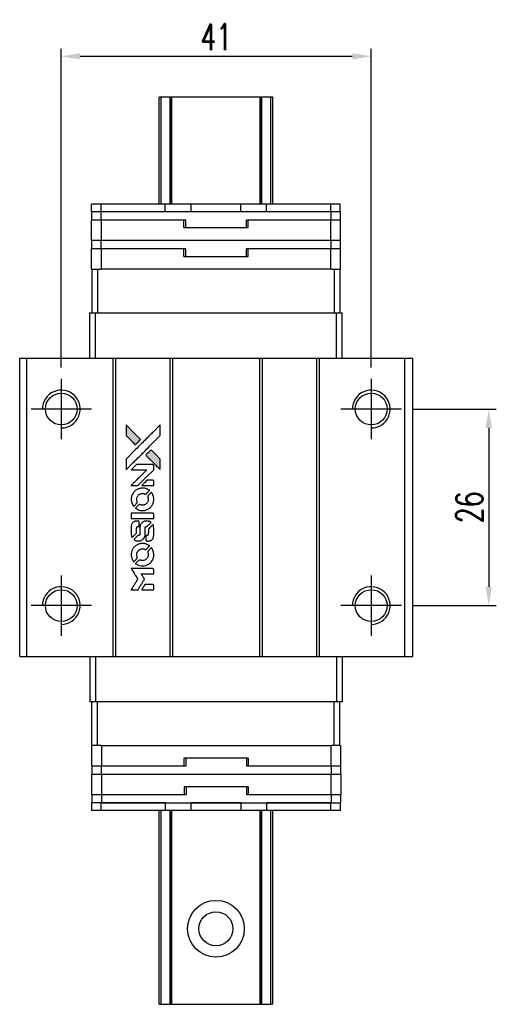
# Model space of a CAD drawing. Header units: millimetres. Extents: x 282 to 542, y -423 to -217.
# Tile 2 of 3: x 299 to 362, y -347 to -217. Entities that reach past the tile are written whole.
import ezdxf

# ---------------------------------------------------------------- set-up
doc = ezdxf.new("R2010")
doc.units = ezdxf.units.MM
doc.header["$LTSCALE"] = 0.1
doc.layers.get('0').update_dxf_attribs({"linetype": 'CONTINUOUS'})
doc.layers.get('Defpoints').update_dxf_attribs({"linetype": 'CONTINUOUS'})
doc.styles.add('DIM-7', font='SIMPLEX.shx', dxfattribs={"width": 0.7, "bigfont": 'chineset.shx'})
doc.dimstyles.new('CNS', dxfattribs={"dimtxt": 3.5, "dimasz": 2.5, "dimexe": 1, "dimexo": 1.5, "dimgap": 0.09, "dimtad": 0, "dimdsep": 46, "dimtxsty": 'DIM-7', "dimcen": 0.09, "dimclrd": 1, "dimclre": 1, "dimclrt": 4, "dimadec": 0, "dimazin": 0, "dimtfac": 1, "dimtix": 1, "dimtmove": 2, "dimatfit": 3, "dimfxl": 1, "dimtvp": 0.971429, "dimtolj": 1, "dimarcsym": 0})

# ---------------------------------------------------------------- blocks, each defined once
blk = doc.blocks.new('*D298')
at = {"color": 7, "lineweight": -2}
for p, q in [((304.05, -263.21), (304.05, -221.04)), ((345.05, -263.21), (345.05, -221.04)), ((306.55, -222.04), (342.55, -222.04))]:
    blk.add_line(p, q, dxfattribs=at)
at = {"color": 7}
for points in [[(306.55, -221.63), (306.55, -222.46), (304.05, -222.04)], [(342.55, -221.63), (342.55, -222.46), (345.05, -222.04)]]:
    blk.add_solid(points, dxfattribs=at)
at = {"layer": 'Defpoints', "color": 0}
for p in [(345.05, -222.04), (304.05, -264.71), (345.05, -264.71)]:
    blk.add_point(p, dxfattribs=at)
at = {"color": 7, "insert": (324.55, -219.49), "char_height": 3.5, "attachment_point": 5, "style": 'DIM-7'}
blk.add_mtext('\\A1;41', dxfattribs=at)
blk = doc.blocks.new('*D299')
at = {"color": 7, "lineweight": -2}
for p, q in [((350.55, -268.71), (361.6, -268.71)), ((360.6, -271.21), (360.6, -292.21)), ((350.55, -294.71), (361.6, -294.71))]:
    blk.add_line(p, q, dxfattribs=at)
at = {"color": 7}
for points in [[(360.18, -271.21), (361.02, -271.21), (360.6, -268.71)], [(360.18, -292.21), (361.02, -292.21), (360.6, -294.71)]]:
    blk.add_solid(points, dxfattribs=at)
at = {"layer": 'Defpoints', "color": 0}
for p in [(349.05, -268.71), (349.05, -294.71), (360.6, -294.71)]:
    blk.add_point(p, dxfattribs=at)
at = {"color": 7, "insert": (358.05, -281.71), "char_height": 3.5, "attachment_point": 5, "rotation": 90, "style": 'DIM-7'}
blk.add_mtext('\\A1;26', dxfattribs=at)
blk = doc.blocks.new('A$Cee72cd77')
at = {"linetype": 'Continuous'}
h = blk.add_hatch(color=256, dxfattribs=at)
h.dxf.hatch_style = 1
h.paths.add_polyline_path([(0, 21.81), (0, 21.1), (0, 20.4), (0.61, 19.79, 0.000288), (0.85, 19.56, 0.000479), (1.04, 19.36, 0.000013), (1.22, 19.19, 0.197177), (1.23, 19.18, 0.197497), (1.23, 19.19, 0.00004), (1.33, 19.29, 0.000834), (1.45, 19.4, 0.000506), (1.58, 19.53), (1.93, 19.88), (0.96, 20.84)])
h.paths.add_polyline_path([(3.3, 18.51), (2.95, 18.16, 0.000476), (2.82, 18.02, 0.000789), (2.7, 17.91, 0.000035), (2.6, 17.81, 0.19758), (2.6, 17.8, 0.198396), (2.6, 17.8, 0.000019), (2.74, 17.66, 0.000582), (2.89, 17.51, 0.000351), (3.08, 17.33, 0.000108), (3.85, 16.56, 0.000692), (4.24, 16.17, 0.000077), (4.52, 15.9, 0.197527), (4.52, 15.89, 0.410181), (4.53, 15.9, 0.000493), (4.53, 16.04, 0.002424), (4.53, 16.24, 0.000529), (4.53, 16.58), (4.53, 17.27), (3.92, 17.89)])
for points in [[(0.61, 19.79, 0.000288), (0.85, 19.56, 0.000479), (1.04, 19.36, 0.000013), (1.22, 19.19, 0.197177), (1.23, 19.18, 0.197497), (1.23, 19.19, 0.00004), (1.33, 19.29, 0.000836), (1.45, 19.4, 0.000505), (1.58, 19.53), (1.93, 19.88), (0.96, 20.84), (0, 21.81), (0, 21.1), (0, 20.4)], [(0.85, 16.72, -0.000056), (1.27, 17.14, -0.000021), (1.86, 17.73, -0.000021), (2.51, 18.38, -0.000025), (3.11, 18.98), (4.53, 20.4), (4.53, 21.1), (4.53, 21.8), (3.58, 20.85, 0.000274), (3.12, 20.4, 0.000123), (2.52, 19.8, 0.000121), (1.88, 19.17, 0.000165), (1.31, 18.6), (0, 17.29), (0, 16.58), (0, 15.87)], [(3.08, 17.33, 0.000108), (3.85, 16.56, 0.000692), (4.24, 16.17, 0.000077), (4.52, 15.9, 0.197527), (4.52, 15.89, 0.410182), (4.53, 15.9, 0.000493), (4.53, 16.04, 0.002424), (4.53, 16.24, 0.000529), (4.53, 16.58), (4.53, 17.27), (3.92, 17.89), (3.3, 18.51), (2.95, 18.16, 0.000476), (2.82, 18.02, 0.000789), (2.7, 17.91, 0.000035), (2.6, 17.81, 0.19758), (2.6, 17.8, 0.198396), (2.6, 17.8, 0.000019), (2.74, 17.66, 0.000582), (2.89, 17.51, 0.000351)], [(1.12, 13.79), (1.57, 13.79), (2.62, 14.84), (3.66, 15.88), (3.66, 16.17, 0.0008), (3.66, 16.36, 0.010795), (3.65, 16.43, 0.030495), (3.65, 16.47, 0.080372), (3.64, 16.49, 0.03816), (3.63, 16.52, 0.041799), (3.61, 16.54, 0.042486), (3.58, 16.56, 0.042078), (3.56, 16.57, 0.099276), (3.52, 16.58, 0.003302), (3.38, 16.58, 0.002586), (3.13, 16.58, 0.000204), (2.45, 16.58), (1.37, 16.58), (1.02, 16.23), (0.68, 15.88), (1.72, 15.88), (2.75, 15.87), (1.73, 14.85, 0.000253), (1.33, 14.46, 0.000412), (1, 14.12, 0.000041), (0.7, 13.83, 0.041338), (0.69, 13.81), (0.67, 13.79)], [(2.87, 13.79), (3.66, 13.79), (3.66, 14.09), (3.66, 14.38), (3.64, 14.41, 0.03146), (3.62, 14.43, 0.026444), (3.61, 14.44, 0.026444), (3.6, 14.46, 0.031457), (3.58, 14.47), (3.55, 14.49), (3.16, 14.49), (2.77, 14.49), (2.43, 14.15, 0.000745), (2.3, 14.02, 0.001228), (2.19, 13.9, 0.000087), (2.09, 13.8, 0.195134), (2.09, 13.8, 0.412117), (2.09, 13.8, 0.000048), (2.32, 13.79, 0.00109), (2.57, 13.79, 0.000653)], [(0.69, 11.8, 0.023681), (0.71, 11.67, 0.022402), (0.74, 11.55, 0.021929), (0.79, 11.43, 0.020503), (0.84, 11.31, 0.013745), (0.88, 11.24, 0.009767), (0.92, 11.16, 0.009658), (0.96, 11.09, 0.027804), (1, 11.05), (1.01, 11.03), (1.23, 11.25, 0.002053), (1.34, 11.35, 0.006738), (1.4, 11.43, 0.007826), (1.45, 11.48, 0.063909), (1.47, 11.5, 0.061532), (1.48, 11.54, 0.068674), (1.48, 11.58, 0.052072), (1.48, 11.63, 0.019648), (1.46, 11.69, -0.018366), (1.43, 11.77, -0.0288), (1.42, 11.84, -0.029061), (1.41, 11.91, -0.019155), (1.41, 11.99, -0.053809), (1.44, 12.16, -0.058833), (1.5, 12.32, -0.058566), (1.6, 12.47, -0.052525), (1.73, 12.59, -0.044733), (1.84, 12.65, -0.040573), (1.96, 12.7, -0.041123), (2.09, 12.73, -0.04951), (2.22, 12.74, -0.017369), (2.28, 12.73, -0.024255), (2.33, 12.72, -0.023787), (2.38, 12.71, -0.015798), (2.44, 12.68, 0.010631), (2.47, 12.67, 0.033653), (2.5, 12.66, 0.037806), (2.52, 12.66, 0.016307), (2.55, 12.66, 0.068179), (2.62, 12.67, 0.095747), (2.67, 12.69, 0.033418), (2.74, 12.75, 0.002133), (2.92, 12.94, 0.001452), (3.02, 13.05, 0.012393), (3.07, 13.1, 0.020479), (3.09, 13.13, 0.344362), (3.09, 13.14, 0.074287), (3.07, 13.16, 0.005454), (2.98, 13.21, 0.008391), (2.9, 13.26, 0.017097), (2.83, 13.3, 0.027375), (2.69, 13.36, 0.02835), (2.55, 13.4, 0.027723), (2.39, 13.43, 0.023913), (2.23, 13.44, 0.027047), (2.04, 13.44, 0.031685), (1.86, 13.41, 0.032425), (1.68, 13.36, 0.031013), (1.51, 13.29, 0.037914), (1.31, 13.17, 0.040153), (1.14, 13.03, 0.039834), (0.99, 12.86, 0.036173), (0.86, 12.66, 0.040752), (0.77, 12.46, 0.035885), (0.71, 12.24, 0.035491), (0.69, 12.02, 0.037615)], [(1.3, 10.75, 0.018008), (1.36, 10.71, 0.009842), (1.45, 10.67, 0.009807), (1.53, 10.62, 0.015716), (1.6, 10.59, 0.048467), (1.87, 10.5, 0.045841), (2.15, 10.47, 0.046006), (2.43, 10.49, 0.049638), (2.7, 10.56, 0.064819), (3.05, 10.74, 0.06695), (3.33, 11.01, 0.066691), (3.54, 11.34, 0.063505), (3.65, 11.72, 0.03135), (3.66, 11.81, 0.010439), (3.66, 11.96, 0.010391), (3.66, 12.1, 0.032408), (3.65, 12.19, 0.015696), (3.63, 12.31, 0.018095), (3.6, 12.41, 0.018551), (3.56, 12.51, 0.018352), (3.52, 12.61, 0.015568), (3.48, 12.68, 0.009832), (3.44, 12.75, 0.009795), (3.4, 12.82, 0.023727), (3.36, 12.87), (3.34, 12.88), (3.13, 12.67, 0.001528), (3.01, 12.55, 0.010022), (2.95, 12.49, 0.019586), (2.91, 12.45, 0.061865), (2.89, 12.42, 0.055054), (2.88, 12.37, 0.061607), (2.88, 12.33, 0.048725), (2.88, 12.27, 0.020221), (2.9, 12.2, -0.017722), (2.93, 12.13, -0.02685), (2.94, 12.06, -0.02759), (2.94, 11.99, -0.020233), (2.94, 11.92, -0.04793), (2.92, 11.77, -0.048386), (2.88, 11.64, -0.047866), (2.8, 11.51, -0.044964), (2.7, 11.4, -0.04333), (2.59, 11.31, -0.050921), (2.46, 11.24, -0.051473), (2.33, 11.2, -0.0459), (2.18, 11.19, -0.019014), (2.11, 11.19, -0.024114), (2.05, 11.2, -0.025081), (1.99, 11.21, -0.023892), (1.93, 11.23, 0.008624), (1.88, 11.25, 0.026486), (1.85, 11.26, 0.035074), (1.82, 11.26, 0.02756), (1.79, 11.26, 0.087163), (1.74, 11.25, 0.073291), (1.69, 11.23, 0.028074), (1.62, 11.17, 0.002594), (1.47, 11.01), (1.25, 10.79)], [(2.17, 9.43), (3.66, 9.43), (3.66, 9.72), (3.66, 10.01), (3.64, 10.05, 0.071429), (3.62, 10.08, 0.054799), (3.59, 10.1, 0.053585), (3.55, 10.12, 0.060698), (3.52, 10.13, 0.033975), (3.46, 10.13, 0.000112), (2.7, 10.13, 0.000726), (1.96, 10.13, 0.001084), (1.32, 10.13), (0.69, 10.12), (0.69, 9.77), (0.69, 9.43)], [(0.69, 7.25, 0.018538), (0.7, 7.21, 0.010695), (0.71, 7.15, 0.01068), (0.72, 7.1, 0.017678), (0.73, 7.06, 0.013849), (0.75, 7.01, 0.011814), (0.77, 6.96, 0.004513), (0.79, 6.91, 0.290035), (0.8, 6.9, 0.196418), (0.81, 6.9, 0.000124), (0.89, 6.99, 0.001477), (0.99, 7.09, 0.000898), (1.1, 7.2), (1.4, 7.5), (1.4, 7.87, -0.001471), (1.4, 8.15, -0.028714), (1.41, 8.23, -0.097073), (1.43, 8.28, -0.084199), (1.46, 8.32, -0.042698), (1.49, 8.34, -0.053912), (1.51, 8.36, -0.051004), (1.55, 8.36, -0.032967), (1.58, 8.37, 0.00807), (1.6, 8.37, 0.003023), (1.63, 8.37, 0.002994), (1.66, 8.37, 0.003629), (1.68, 8.37), (1.75, 8.37), (1.75, 8.66, 0.001618), (1.75, 8.79, 0.005206), (1.75, 8.88, 0.00535), (1.74, 8.95, 0.060675), (1.74, 8.97, 0.048484), (1.73, 8.98, 0.02389), (1.72, 9, 0.022812), (1.71, 9.02, 0.02462), (1.7, 9.03, 0.061781), (1.66, 9.06, 0.080179), (1.62, 9.08, 0.048561), (1.57, 9.08, 0.010021), (1.47, 9.09, 0.016602), (1.34, 9.08, 0.031409), (1.23, 9.07, 0.036474), (1.14, 9.04, 0.03439), (1.05, 9, 0.065928), (0.91, 8.91, 0.069066), (0.8, 8.78, 0.065697), (0.73, 8.62, 0.051559), (0.69, 8.43, 0.020904), (0.69, 8.33, 0.000451), (0.69, 7.84, 0.000419), (0.69, 7.35, 0.022759)], [(1.08, 6.6, 0.023289), (1.15, 6.56, 0.026845), (1.22, 6.52, 0.026047), (1.3, 6.49, 0.019751), (1.38, 6.47, 0.013249), (1.43, 6.46, 0.025169), (1.47, 6.45, 0.016532), (1.52, 6.45, 0.002937), (1.62, 6.45, 0.003317), (1.7, 6.45, 0.011808), (1.75, 6.45, 0.01777), (1.79, 6.46, 0.021476), (1.83, 6.46, 0.04325), (1.99, 6.51, 0.045753), (2.13, 6.59, 0.04649), (2.26, 6.68, 0.047672), (2.36, 6.8, 0.025315), (2.39, 6.86, 0.015208), (2.43, 6.92, 0.01512), (2.46, 6.99, 0.022488), (2.48, 7.05, 0.027857), (2.51, 7.14, 0.034138), (2.52, 7.23, 0.014286), (2.52, 7.37, 0.00124), (2.52, 7.71, -0.00103), (2.52, 7.93, -0.002552), (2.53, 8.08, -0.001594), (2.53, 8.2, -0.047676), (2.53, 8.23, -0.085307), (2.55, 8.28, -0.097789), (2.59, 8.32, -0.085947), (2.64, 8.35, -0.051339), (2.71, 8.36, 0.014634), (2.73, 8.37, 0.015028), (2.76, 8.37, 0.014927), (2.78, 8.37, 0.059415), (2.79, 8.38, 0.070595), (2.81, 8.4, 0.00028), (3.06, 8.64, 0.000111), (3.32, 8.9, 0.200239), (3.32, 8.91, 0.268906), (3.32, 8.91, 0.001866), (3.25, 8.95, 0.007532), (3.2, 8.98, 0.017818), (3.15, 9, 0.013256), (3.1, 9.02, 0.011636), (3.05, 9.04, 0.011528), (2.99, 9.06, 0.012303), (2.94, 9.07, 0.0423), (2.85, 9.08, 0.013657), (2.73, 9.08, 0.013857), (2.6, 9.08, 0.037428), (2.51, 9.07, 0.014927), (2.45, 9.05, 0.0122), (2.39, 9.03, 0.012518), (2.33, 9.01, 0.023062), (2.28, 8.99, 0.065961), (2.12, 8.88, 0.06055), (1.98, 8.72, 0.059676), (1.88, 8.53, 0.060497), (1.83, 8.33, 0.025683), (1.83, 8.29, 0.001528), (1.83, 8.16, 0.002124), (1.82, 7.99, 0.001173), (1.82, 7.78, -0.000809), (1.82, 7.43, -0.017164), (1.82, 7.32, -0.063931), (1.81, 7.27, -0.108429), (1.78, 7.23, -0.052941), (1.76, 7.2, -0.063675), (1.73, 7.19, -0.050562), (1.69, 7.18, -0.020337), (1.64, 7.17, 0.009897), (1.6, 7.17, 0.016482), (1.58, 7.17, 0.019019), (1.56, 7.16, 0.06043), (1.54, 7.16, 0.076267), (1.51, 7.13, 0.00054), (1.28, 6.9, 0.000307), (1.04, 6.66, 0.142594), (1.03, 6.64, 0.232419), (1.04, 6.64, 0.022995), (1.05, 6.63, 0.024627), (1.06, 6.62, 0.015407)], [(2.61, 6.56, 0.065483), (2.63, 6.53, 0.053271), (2.66, 6.5, 0.052018), (2.69, 6.47, 0.0556), (2.73, 6.45, 0.036839), (2.75, 6.45, 0.026922), (2.78, 6.44, 0.016905), (2.82, 6.44, 0.004317), (2.88, 6.44, 0.016369), (3, 6.45, 0.029936), (3.11, 6.46, 0.03418), (3.2, 6.48, 0.031327), (3.29, 6.52, 0.046935), (3.4, 6.59, 0.054053), (3.49, 6.67, 0.053701), (3.56, 6.77, 0.045364), (3.61, 6.89, 0.032479), (3.64, 7, 0.03386), (3.65, 7.11, 0.013578), (3.66, 7.28, 0.001155), (3.66, 7.71, 0.000413), (3.66, 8.08, 0.005008), (3.65, 8.23, 0.013199), (3.65, 8.31, 0.033956), (3.64, 8.37, 0.013909), (3.63, 8.43, 0.010864), (3.61, 8.49, 0.010938), (3.59, 8.55, 0.028702), (3.57, 8.59), (3.55, 8.62), (3.25, 8.32), (2.95, 8.02), (2.95, 7.67, -0.001504), (2.95, 7.52, -0.00328), (2.94, 7.41, -0.001901), (2.94, 7.32, -0.061333), (2.94, 7.3, -0.063621), (2.93, 7.27, -0.048633), (2.91, 7.24, -0.046769), (2.88, 7.21, -0.047961), (2.85, 7.19, -0.02678), (2.82, 7.18, -0.050957), (2.8, 7.17, -0.029398), (2.77, 7.17, -0.00401), (2.7, 7.17), (2.6, 7.16), (2.6, 6.88, 0.001061), (2.6, 6.71, 0.009147), (2.6, 6.64, 0.020721), (2.61, 6.6, 0.051619)], [(0.69, 4.47, 0.024131), (0.71, 4.35, 0.022344), (0.75, 4.22, 0.021883), (0.79, 4.09, 0.020884), (0.85, 3.97, 0.010669), (0.88, 3.89, 0.010389), (0.92, 3.82, 0.010913), (0.96, 3.76, 0.022227), (1, 3.71), (1.01, 3.7), (1.23, 3.92, 0.002452), (1.32, 4.01, 0.003628), (1.39, 4.09, 0.001662), (1.46, 4.16, 0.070159), (1.47, 4.17, 0.047671), (1.47, 4.19, 0.018624), (1.48, 4.2, 0.017921), (1.48, 4.22, 0.018804), (1.48, 4.25, 0.018255), (1.48, 4.27, 0.041312), (1.48, 4.29, 0.037164), (1.47, 4.32, 0.012342), (1.46, 4.35, -0.015101), (1.44, 4.42, -0.035998), (1.42, 4.48, -0.033244), (1.41, 4.54, -0.011249), (1.41, 4.63, -0.004059), (1.41, 4.71, -0.019693), (1.41, 4.75, -0.027943), (1.42, 4.78, -0.014411), (1.43, 4.83, -0.033089), (1.46, 4.93, -0.033887), (1.51, 5.02, -0.034021), (1.57, 5.11, -0.033942), (1.64, 5.19, -0.02816), (1.72, 5.26, -0.035032), (1.81, 5.31, -0.035269), (1.89, 5.35, -0.029196), (1.99, 5.39, -0.037862), (2.11, 5.41, -0.043657), (2.22, 5.41, -0.043064), (2.33, 5.39, -0.035184), (2.45, 5.35, 0.033699), (2.5, 5.34, 0.052815), (2.55, 5.33, 0.059167), (2.6, 5.33, 0.058972), (2.64, 5.35, 0.059208), (2.67, 5.37, 0.021125), (2.72, 5.4, 0.008691), (2.78, 5.47, 0.000851), (2.95, 5.64, 0.001873), (3.03, 5.73, 0.013884), (3.07, 5.77, 0.022355), (3.09, 5.79, 0.341453), (3.09, 5.8, 0.073011), (3.07, 5.83, 0.004587), (2.99, 5.88, 0.00748), (2.91, 5.93, 0.016837), (2.84, 5.96, 0.028606), (2.69, 6.03, 0.031352), (2.53, 6.08, 0.031004), (2.37, 6.11, 0.0268), (2.19, 6.12, 0.026698), (2.01, 6.11, 0.03002), (1.83, 6.08, 0.030357), (1.67, 6.03, 0.028554), (1.5, 5.96, 0.062944), (1.2, 5.75, 0.062206), (0.95, 5.48, 0.062448), (0.78, 5.15, 0.064355), (0.69, 4.8, 0.017377), (0.69, 4.73, 0.008369), (0.69, 4.64, 0.008367), (0.69, 4.54, 0.01757)], [(1.3, 3.43, 0.064158), (1.64, 3.24, 0.06356), (2.02, 3.15, 0.064004), (2.41, 3.16, 0.066747), (2.78, 3.27, 0.04321), (3.01, 3.39, 0.044737), (3.21, 3.55, 0.044901), (3.38, 3.75, 0.044184), (3.52, 3.97, 0.026293), (3.59, 4.14, 0.033344), (3.64, 4.31, 0.033227), (3.66, 4.48, 0.025815), (3.66, 4.66, 0.023119), (3.65, 4.84, 0.031044), (3.62, 5, 0.031337), (3.58, 5.15, 0.024258), (3.5, 5.31, 0.015622), (3.47, 5.37, 0.008495), (3.43, 5.43, 0.008415), (3.39, 5.5, 0.020814), (3.36, 5.54), (3.34, 5.56), (3.13, 5.35, 0.002843), (2.97, 5.19, 0.033917), (2.91, 5.12, 0.087906), (2.89, 5.07, 0.073302), (2.88, 5.01, 0.022047), (2.88, 4.98, 0.026465), (2.88, 4.96, 0.022233), (2.89, 4.93, 0.009985), (2.9, 4.89, -0.039011), (2.94, 4.75, -0.044398), (2.95, 4.62, -0.045096), (2.93, 4.48, -0.04265), (2.9, 4.35, -0.071154), (2.79, 4.17, -0.068827), (2.64, 4.02, -0.068713), (2.46, 3.91, -0.070507), (2.25, 3.86, -0.028605), (2.16, 3.86, -0.031418), (2.07, 3.86, -0.031044), (1.99, 3.88, -0.02668), (1.9, 3.91, 0.038913), (1.85, 3.93, 0.043732), (1.8, 3.93, 0.047754), (1.75, 3.93, 0.075756), (1.72, 3.92, 0.07294), (1.7, 3.91, 0.003456), (1.64, 3.85, 0.005023), (1.56, 3.78, 0.002422), (1.47, 3.69, 0.000819), (1.38, 3.6, 0.001349), (1.31, 3.53, 0.0001), (1.25, 3.47, 0.205335), (1.25, 3.47, 0.219821), (1.25, 3.46, 0.002494), (1.26, 3.45, 0.007089), (1.28, 3.44, 0.004494)], [(1.13, 0), (1.58, 0), (1.65, 0.12, -0.000297), (1.7, 0.2, -0.000037), (1.8, 0.36, -0.000043), (1.92, 0.56, -0.000036), (2.05, 0.77, 0.000044), (2.17, 0.97, 0.000063), (2.28, 1.15, 0.000035), (2.38, 1.3, 0.0009), (2.4, 1.35), (2.44, 1.4), (2.39, 1.48, 0.001175), (2.36, 1.53, 0.000208), (2.31, 1.61, 0.000225), (2.25, 1.71, 0.000203), (2.18, 1.82, -0.000711), (2.12, 1.91, -0.001119), (2.07, 2, -0.000263), (2.02, 2.07, -0.04589), (2.02, 2.08, -0.519312), (2.02, 2.09, -0.001914), (2.15, 2.09, -0.003124), (2.34, 2.09, -0.000285), (2.84, 2.09), (3.66, 2.09), (3.66, 2.38, 0.001727), (3.66, 2.59, 0.025279), (3.66, 2.66, 0.073886), (3.64, 2.7, 0.07426), (3.62, 2.74, 0.03264), (3.61, 2.75, 0.01784), (3.6, 2.76, 0.017712), (3.59, 2.77, 0.026854), (3.57, 2.77), (3.55, 2.79), (2.11, 2.79), (0.68, 2.79), (0.69, 2.78, -0.004595), (0.7, 2.77, -0.00016), (0.72, 2.72, -0.000298), (0.75, 2.67, -0.000208), (0.79, 2.61, 0.000986), (0.9, 2.44, 0.00025), (1.07, 2.17, 0.000268), (1.26, 1.87, 0.000436), (1.41, 1.62, -0.002932), (1.46, 1.54, -0.004718), (1.51, 1.47, -0.001113), (1.54, 1.4, -0.227179), (1.54, 1.4, -0.045982), (1.54, 1.39, -0.000145), (1.49, 1.31, -0.000825), (1.43, 1.21, -0.000517), (1.36, 1.1, 0.000056), (1.13, 0.72, 0.000289), (1, 0.51, 0.000481), (0.9, 0.36, 0.000418), (0.8, 0.19), (0.68, 0)], [(2.87, 0), (3.66, 0), (3.66, 0.29, 0.000842), (3.66, 0.47, 0.010591), (3.66, 0.54, 0.028995), (3.65, 0.58, 0.069543), (3.65, 0.61, 0.051063), (3.63, 0.63, 0.039932), (3.61, 0.66, 0.039414), (3.58, 0.68, 0.045845), (3.56, 0.69, 0.094811), (3.53, 0.7, 0.007124), (3.45, 0.7, 0.004713), (3.32, 0.7, 0.000534), (3.02, 0.7), (2.51, 0.7), (2.46, 0.63, 0.000828), (2.33, 0.42, 0.000879), (2.2, 0.21, 0.000048), (2.08, 0.01, 0.137596), (2.08, 0, 0.413028), (2.08, 0, 0.000016), (2.31, 0, 0.000623), (2.57, 0, 0.000374)]]:
    blk.add_lwpolyline(points, format="xyb", close=True)

msp = doc.modelspace()

# ---------------------------------------------------------------- linework, layer by layer
at = {"color": 7, "linetype": 'Continuous', "lineweight": 25}
for p, q in [((317.267, -227.459), (317.015, -227.459)), ((317.015, -241.609), (317.015, -227.459)), ((317.015, -227.459), (317.015, -227.459)), ((317.015, -241.609), (317.015, -227.459)), ((318.455, -227.459), (317.267, -227.459)), ((317.267, -241.609), (317.267, -227.459)), ((318.541, -227.459), (318.455, -227.459)), ((318.455, -241.609), (318.455, -227.459)), ((318.665, -227.459), (318.541, -227.459)), ((318.541, -241.609), (318.541, -227.459)), ((318.665, -241.609), (318.665, -227.459)), ((330.365, -227.459), (318.665, -227.459)), ((330.365, -241.609), (330.365, -227.459)), ((330.49, -227.459), (330.365, -227.459)), ((330.575, -227.459), (330.49, -227.459)), ((330.49, -241.609), (330.49, -227.459)), ((331.764, -227.459), (330.575, -227.459)), ((330.575, -241.609), (330.575, -227.459)), ((331.764, -241.609), (331.764, -227.459)), ((332.015, -241.609), (332.015, -227.459)), ((332.015, -241.609), (332.015, -227.459)), ((308.065, -242.609), (308.065, -241.609)), ((309.315, -241.609), (308.065, -241.609)), ((309.315, -242.609), (309.315, -241.609)), ((317.815, -241.609), (309.315, -241.609)), ((317.815, -242.609), (317.815, -241.609)), ((321.215, -241.609), (317.815, -241.609)), ((321.215, -242.609), (321.215, -241.609)), ((327.815, -241.609), (321.215, -241.609)), ((327.815, -242.609), (327.815, -241.609)), ((331.215, -241.609), (327.815, -241.609)), ((331.215, -242.609), (331.215, -241.609)), ((339.715, -241.609), (331.215, -241.609)), ((339.715, -242.609), (339.715, -241.609)), ((340.966, -241.609), (339.715, -241.609)), ((340.966, -242.609), (340.966, -241.609)), ((309.315, -242.609), (308.065, -242.609)), ((308.087, -243.709), (308.087, -242.609)), ((317.815, -242.609), (309.315, -242.609)), ((309.337, -243.709), (309.337, -242.609)), ((339.737, -242.609), (309.337, -242.609)), ((327.815, -242.609), (321.215, -242.609)), ((339.715, -242.609), (331.215, -242.609)), ((339.737, -243.709), (339.737, -242.609)), ((340.987, -242.609), (339.737, -242.609)), ((340.987, -243.709), (340.987, -242.609)), ((308.05, -246.409), (308.05, -243.709)), ((309.352, -243.709), (308.05, -243.709)), ((309.352, -246.409), (309.352, -243.709)), ((320.276, -243.709), (309.352, -243.709)), ((320.537, -243.709), (320.276, -243.709)), ((320.276, -244.709), (320.276, -243.709)), ((320.276, -244.709), (328.776, -244.709)), ((320.537, -244.709), (320.537, -243.709)), ((328.776, -243.709), (328.537, -243.709)), ((328.537, -244.709), (328.537, -243.709)), ((328.776, -244.709), (328.776, -243.709)), ((339.699, -243.709), (328.776, -243.709)), ((339.699, -246.409), (339.699, -243.709)), ((339.726, -243.709), (339.699, -243.709)), ((339.737, -243.709), (339.726, -243.709)), ((340.987, -243.709), (339.737, -243.709)), ((341, -243.709), (340.987, -243.709)), ((341, -246.409), (341, -243.709)), ((309.352, -246.409), (308.05, -246.409)), ((308.087, -247.509), (308.087, -246.409)), ((309.337, -247.509), (309.337, -246.409)), ((339.699, -246.409), (309.352, -246.409)), ((339.726, -246.409), (339.699, -246.409)), ((339.737, -246.409), (339.726, -246.409)), ((339.737, -247.509), (339.737, -246.409)), ((340.987, -246.409), (339.737, -246.409)), ((340.987, -247.509), (340.987, -246.409)), ((341, -246.409), (340.987, -246.409)), ((308.05, -250.209), (308.05, -247.509)), ((309.352, -247.509), (308.05, -247.509)), ((309.352, -250.209), (309.352, -247.509)), ((320.276, -247.509), (309.352, -247.509)), ((320.537, -247.509), (320.276, -247.509)), ((320.276, -248.509), (320.276, -247.509)), ((320.276, -248.509), (328.776, -248.509)), ((320.537, -248.509), (320.537, -247.509)), ((328.776, -247.509), (328.537, -247.509)), ((328.537, -248.509), (328.537, -247.509)), ((328.776, -248.509), (328.776, -247.509)), ((339.699, -247.509), (328.776, -247.509)), ((339.699, -250.209), (339.699, -247.509)), ((339.726, -247.509), (339.699, -247.509)), ((339.737, -247.509), (339.726, -247.509)), ((340.987, -247.509), (339.737, -247.509)), ((341, -247.509), (340.987, -247.509)), ((341, -250.209), (341, -247.509)), ((308.115, -250.209), (308.05, -250.209)), ((308.115, -250.209), (308.115, -255.959)), ((308.115, -250.209), (308.865, -250.209)), ((308.865, -250.209), (308.865, -255.959)), ((308.865, -250.209), (309.275, -250.209)), ((309.352, -250.209), (309.275, -250.209)), ((339.699, -250.209), (309.352, -250.209)), ((339.776, -250.209), (339.699, -250.209)), ((339.776, -250.209), (340.165, -250.209)), ((340.165, -250.209), (340.165, -255.959)), ((340.165, -250.209), (340.915, -250.209)), ((341, -250.209), (340.915, -250.209)), ((340.915, -250.209), (340.915, -255.959)), ((307.816, -261.959), (307.816, -255.959)), ((307.816, -255.959), (308.574, -255.959)), ((308.574, -261.959), (308.574, -255.959)), ((308.574, -255.959), (340.457, -255.959)), ((340.457, -261.959), (340.457, -255.959)), ((340.457, -255.959), (341.215, -255.959)), ((341.215, -261.959), (341.215, -255.959)), ((298.55, -301.459), (298.55, -261.959)), ((298.55, -261.959), (299.5, -261.959)), ((299.5, -301.459), (299.5, -261.959)), ((299.5, -261.959), (310.9, -261.959)), ((310.9, -301.459), (310.9, -261.959)), ((310.9, -261.959), (311.25, -261.959)), ((311.25, -301.459), (311.25, -261.959)), ((311.25, -261.959), (318.45, -261.959)), ((318.45, -301.459), (318.45, -261.959)), ((318.45, -261.959), (318.8, -261.959)), ((318.8, -301.459), (318.8, -261.959)), ((318.8, -261.959), (330.3, -261.959)), ((330.3, -301.459), (330.3, -261.959)), ((330.3, -261.959), (330.65, -261.959)), ((330.65, -301.459), (330.65, -261.959)), ((330.65, -261.959), (337.85, -261.959)), ((337.85, -301.459), (337.85, -261.959)), ((337.85, -261.959), (338.2, -261.959)), ((338.2, -301.459), (338.2, -261.959)), ((338.2, -261.959), (349.5, -261.959)), ((349.5, -301.459), (349.5, -261.959)), ((349.5, -261.959), (350.55, -261.959)), ((350.55, -301.459), (350.55, -261.959)), ((298.55, -301.459), (299.5, -301.459)), ((299.5, -301.459), (310.9, -301.459)), ((307.816, -301.459), (307.816, -307.459)), ((308.574, -301.459), (308.574, -307.459)), ((310.9, -301.459), (311.25, -301.459)), ((311.25, -301.459), (318.45, -301.459)), ((318.45, -301.459), (318.8, -301.459)), ((318.8, -301.459), (330.3, -301.459)), ((330.3, -301.459), (330.65, -301.459)), ((330.65, -301.459), (337.85, -301.459)), ((337.85, -301.459), (338.2, -301.459)), ((338.2, -301.459), (349.5, -301.459)), ((340.457, -301.459), (340.457, -307.459)), ((341.215, -301.459), (341.215, -307.459)), ((349.5, -301.459), (350.55, -301.459)), ((308.574, -307.459), (307.816, -307.459)), ((308.115, -313.209), (308.115, -307.459)), ((340.457, -307.459), (308.574, -307.459)), ((308.865, -313.209), (308.865, -307.459)), ((340.165, -313.209), (340.165, -307.459)), ((341.215, -307.459), (340.457, -307.459)), ((340.915, -313.209), (340.915, -307.459)), ((308.05, -313.209), (308.05, -315.909)), ((308.05, -313.209), (308.115, -313.209)), ((308.865, -313.209), (308.115, -313.209)), ((309.275, -313.209), (308.865, -313.209)), ((309.275, -313.209), (309.352, -313.209)), ((309.352, -313.209), (309.352, -315.909)), ((309.352, -313.209), (339.699, -313.209)), ((339.699, -313.209), (339.699, -315.909)), ((339.699, -313.209), (339.776, -313.209)), ((340.165, -313.209), (339.776, -313.209)), ((340.915, -313.209), (340.165, -313.209)), ((340.915, -313.209), (341, -313.209)), ((341, -313.209), (341, -315.909)), ((320.275, -314.909), (320.275, -315.909)), ((328.775, -314.909), (320.275, -314.909)), ((320.537, -314.909), (320.537, -315.909)), ((328.537, -314.909), (328.537, -315.909)), ((328.775, -314.909), (328.775, -315.909)), ((308.05, -315.909), (309.352, -315.909)), ((308.087, -315.909), (308.087, -317.009)), ((309.337, -315.909), (309.337, -317.009)), ((309.352, -315.909), (320.275, -315.909)), ((320.275, -315.909), (320.537, -315.909)), ((328.537, -315.909), (328.775, -315.909)), ((328.775, -315.909), (339.699, -315.909)), ((339.699, -315.909), (339.726, -315.909)), ((339.726, -315.909), (339.737, -315.909)), ((339.737, -315.909), (339.737, -317.009)), ((339.737, -315.909), (340.987, -315.909)), ((340.987, -315.909), (340.987, -317.009)), ((340.987, -315.909), (341, -315.909)), ((308.065, -317.009), (308.065, -319.709)), ((308.065, -317.009), (308.087, -317.009)), ((308.087, -317.009), (309.337, -317.009)), ((309.337, -317.009), (309.339, -317.009)), ((309.339, -317.009), (309.367, -317.009)), ((309.367, -317.009), (309.367, -319.709)), ((309.367, -317.009), (339.714, -317.009)), ((339.714, -317.009), (339.714, -319.709)), ((339.714, -317.009), (341.015, -317.009)), ((341.015, -317.009), (341.015, -319.709)), ((320.29, -318.709), (320.29, -319.709)), ((328.79, -318.709), (320.29, -318.709)), ((320.552, -318.709), (320.552, -319.709)), ((328.552, -318.709), (328.552, -319.709)), ((328.79, -318.709), (328.79, -319.709)), ((308.065, -319.709), (309.367, -319.709)), ((308.102, -319.709), (308.102, -320.809)), ((309.352, -319.709), (309.352, -320.809)), ((309.367, -319.709), (320.29, -319.709)), ((320.29, -319.709), (320.552, -319.709)), ((328.552, -319.709), (328.79, -319.709)), ((328.79, -319.709), (339.714, -319.709)), ((339.714, -319.709), (339.741, -319.709)), ((339.741, -319.709), (339.752, -319.709)), ((339.752, -319.709), (339.752, -320.809)), ((339.752, -319.709), (341.002, -319.709)), ((341.002, -319.709), (341.002, -320.809)), ((341.002, -319.709), (341.015, -319.709)), ((308.08, -321.809), (308.08, -320.809)), ((309.33, -320.809), (308.08, -320.809)), ((309.33, -321.809), (309.33, -320.809)), ((317.83, -320.809), (309.33, -320.809)), ((309.352, -320.809), (339.752, -320.809)), ((317.83, -321.809), (317.83, -320.809)), ((321.23, -321.809), (321.23, -320.809)), ((327.83, -320.809), (321.23, -320.809)), ((327.83, -321.809), (327.83, -320.809)), ((331.23, -321.809), (331.23, -320.809)), ((339.73, -320.809), (331.23, -320.809)), ((339.73, -321.809), (339.73, -320.809)), ((339.752, -320.809), (341.002, -320.809)), ((340.981, -321.809), (340.981, -320.809)), ((309.33, -321.809), (308.08, -321.809)), ((317.83, -321.809), (309.33, -321.809)), ((317.015, -347.459), (317.015, -321.809)), ((317.015, -347.459), (317.015, -321.809)), ((317.267, -347.459), (317.267, -321.809)), ((321.23, -321.809), (317.83, -321.809)), ((318.455, -347.459), (318.455, -321.809)), ((318.541, -347.459), (318.541, -321.809)), ((318.665, -347.459), (318.665, -321.809)), ((327.83, -321.809), (321.23, -321.809)), ((331.23, -321.809), (327.83, -321.809)), ((330.365, -347.459), (330.365, -321.809)), ((330.49, -347.459), (330.49, -321.809)), ((330.575, -347.459), (330.575, -321.809)), ((339.73, -321.809), (331.23, -321.809)), ((331.764, -347.459), (331.764, -321.809)), ((332.015, -347.459), (332.015, -321.809)), ((332.015, -347.459), (332.015, -321.809)), ((340.981, -321.809), (339.73, -321.809)), ((317.015, -347.459), (317.267, -347.459)), ((317.015, -347.459), (317.015, -347.459)), ((317.267, -347.459), (318.455, -347.459)), ((318.455, -347.459), (318.541, -347.459)), ((318.541, -347.459), (318.665, -347.459)), ((318.665, -347.459), (330.365, -347.459)), ((330.365, -347.459), (330.49, -347.459)), ((330.49, -347.459), (330.575, -347.459)), ((330.575, -347.459), (331.764, -347.459))]:
    msp.add_line(p, q, dxfattribs=at)
for p, q in [((304.05, -264.709), (304.05, -272.709)), ((345.05, -264.709), (345.05, -272.709)), ((308.05, -268.709), (300.05, -268.709)), ((349.05, -268.709), (341.05, -268.709)), ((304.05, -290.709), (304.05, -298.709)), ((345.05, -290.709), (345.05, -298.709)), ((308.05, -294.709), (300.05, -294.709)), ((349.05, -294.709), (341.05, -294.709))]:
    msp.add_line(p, q)
for centre, radius in [((304.05, -268.709), 2.1), ((345.05, -268.709), 2.1), ((304.05, -294.709), 2.1), ((345.05, -294.709), 2.1), ((324.515, -337.459), 3.75), ((324.515, -337.459), 2.25)]:
    msp.add_circle(centre, radius, dxfattribs=at)
for centre in [(304.05, -268.709), (345.05, -268.709), (304.05, -294.709), (345.05, -294.709)]:
    msp.add_arc(centre, 2.5, 270, 180.88374, dxfattribs=at)
for points in [[(332.015, -227.459), (332.015, -227.459), (331.992, -227.459), (331.896, -227.459), (331.828, -227.459), (331.764, -227.459)], [(332.015, -347.459), (332.015, -347.459), (331.992, -347.459), (331.896, -347.459), (331.828, -347.459), (331.764, -347.459)]]:
    msp.add_open_spline(points, degree=3, knots=[0, 0, 0, 0, 0.5, 0.5, 1, 1, 1, 1], dxfattribs=at)

# ---------------------------------------------------------------- block references
msp.add_blockref('A$Cee72cd77', (312.621, -292.609))

# ---------------------------------------------------------------- dimensions: what is measured, and where the dimension line sits
at = {"color": 7}
dim = msp.add_linear_dim(base=(345.05, -222.044), p1=(304.05, -264.709), p2=(345.05, -264.709), dimstyle='CNS', override={"dimgap": 0.8, "dimtad": 1, "dimclrd": 7, "dimclre": 7, "dimclrt": 7, "dimadec": 2, "dimazin": 2, "dimtmove": 1}, dxfattribs=at)
dim.commit()
dim.dimension.update_dxf_attribs({"geometry": '*D298', "text_midpoint": (324.55, -219.494)})
dim = msp.add_linear_dim(base=(360.599, -294.709), p1=(349.05, -268.709), p2=(349.05, -294.709), angle=90, dimstyle='CNS', override={"dimgap": 0.8, "dimtad": 1, "dimclrd": 7, "dimclre": 7, "dimclrt": 7, "dimadec": 2, "dimazin": 2, "dimtmove": 1}, dxfattribs=at)
dim.commit()
dim.dimension.update_dxf_attribs({"geometry": '*D299', "text_midpoint": (358.049, -281.709)})

doc.saveas('drawing.dxf')
